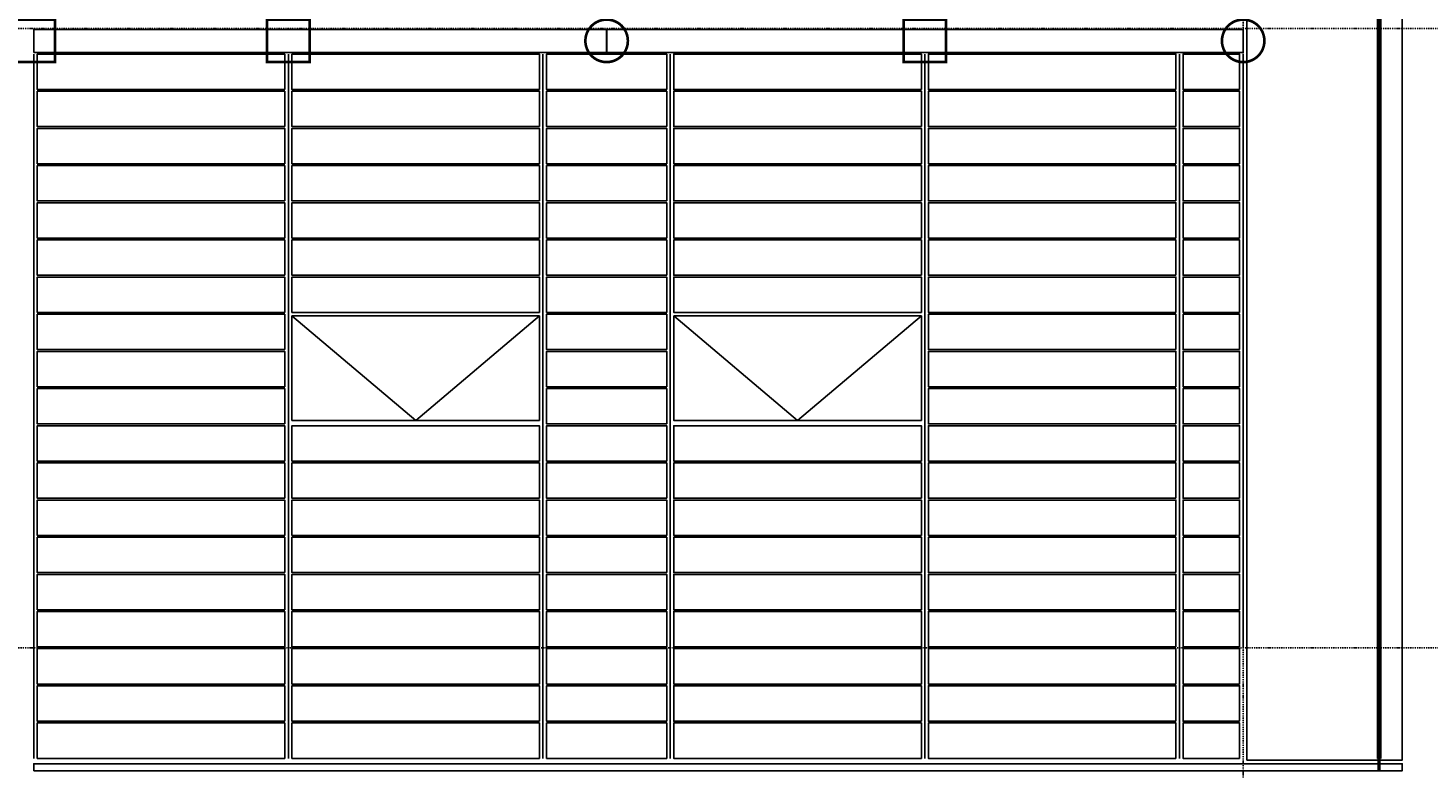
# Model space of a CAD drawing. Header units: millimetres. Extents: x 361 to 67326, y 666 to 56869.
# Tile 127 of 129: x 52786 to 60704, y 40866 to 45054. Entities that reach past the tile are written whole.
import ezdxf

# ---------------------------------------------------------------- set-up
doc = ezdxf.new("R2010")
doc.units = ezdxf.units.MM
doc.linetypes.add('DASHDOT', pattern=[25.4, 12.7, -6.35, 0, -6.35])
doc.linetypes.add('GESTRICHELTX2', pattern=[0.3, 0.2, -0.1])
for name, color, linetype in [('alu uprof', 3, 'Continuous'), ('beugels', 3, 'Continuous'), ('keramiek', 1, 'Continuous'), ('kozijn', 2, 'Continuous'), ('maat', 1, 'Continuous'), ('stramien', 1, 'DASHDOT'), ('vanarris', 253, 'Continuous')]:
    doc.layers.add(name, color=color, linetype=linetype)
doc.styles.add('dd', font='ddHelvetica45.ttf')
doc.dimstyles.new('DD-PEIL MAATVOERING', dxfattribs={"dimscale": 18, "dimtxt": 2, "dimasz": 3, "dimexe": 4, "dimexo": 4, "dimgap": 1, "dimtad": 2, "dimjust": 4, "dimtoh": 1, "dimdec": 0, "dimrnd": 1, "dimzin": 12, "dimdsep": 46, "dimtxsty": 'dd', "dimblk1": 'NONE', "dimblk2": 'PEIL +p', "dimsah": 1, "dimcen": 0, "dimse1": 1, "dimse2": 1, "dimsd1": 1, "dimsd2": 1, "dimclrd": 253, "dimclre": 253, "dimclrt": 7, "dimadec": 0, "dimazin": 0, "dimtfac": 1, "dimtdec": 0, "dimtofl": 0, "dimtmove": 0, "dimatfit": 0, "dimldrblk": 'NONE', "dimfxl": 0.5, "dimtfill": 1, "dimtolj": 1, "dimtzin": 0, "dimarcsym": 0})

# ---------------------------------------------------------------- blocks, each defined once
blk = doc.blocks.new('*U72')
at = {"layer": 'stramien', "color": 1, "ltscale": 0.5}
blk.add_lwpolyline([(0, 21501.2), (0, -25501.2)], dxfattribs=at)
blk = doc.blocks.new('*U71')
at = {"layer": 'stramien', "color": 0, "linetype": 'ByBlock', "lineweight": -2, "transparency": 16777216}
blk.add_blockref('*U72', (50400, 0), dxfattribs=at)
blk = doc.blocks.new('*U360')
at = {"layer": 'keramiek'}
blk.add_lwpolyline([(-700, -100), (700, -100), (700, 100), (-700, 100)], close=True, dxfattribs=at)
blk = doc.blocks.new('*U361')
at = {"layer": 'keramiek', "color": 0, "linetype": 'ByBlock', "lineweight": -2, "transparency": 16777216}
for p in [(0, 3780), (0, 3570), (0, 3360), (0, 3150), (0, 2940), (0, 2730), (0, 2520), (0, 2310), (0, 2100), (0, 1890), (0, 1680), (0, 1470), (0, 1260), (0, 1050), (0, 840), (0, 630), (0, 420), (0, 210), (0, 0)]:
    blk.add_blockref('*U360', p, dxfattribs=at)
blk = doc.blocks.new('*U358')
at = {"layer": 'keramiek'}
blk.add_lwpolyline([(-340, -100), (340, -100), (340, 100), (-340, 100)], close=True, dxfattribs=at)
blk = doc.blocks.new('*U359')
at = {"layer": 'alu uprof', "color": 0, "linetype": 'ByBlock', "lineweight": -2, "transparency": 16777216}
for p in [(0, 3780), (0, 3570), (0, 3360), (0, 3150), (0, 2940), (0, 2730), (0, 2520), (0, 2310), (0, 2100), (0, 1890), (0, 1680), (0, 1470), (0, 1260), (0, 1050), (0, 840), (0, 630), (0, 420), (0, 210), (0, 0)]:
    blk.add_blockref('*U358', p, dxfattribs=at)
blk = doc.blocks.new('*U356')
at = {"layer": 'keramiek'}
blk.add_lwpolyline([(20, -100), (340, -100), (340, 100), (20, 100)], close=True, dxfattribs=at)
blk = doc.blocks.new('*U357')
at = {"layer": 'alu uprof', "color": 0, "linetype": 'ByBlock', "lineweight": -2, "transparency": 16777216}
for p in [(0, 3780), (0, 3570), (0, 3360), (0, 3150), (0, 2940), (0, 2730), (0, 2520), (0, 2310), (0, 2100), (0, 1890), (0, 1680), (0, 1470), (0, 1260), (0, 1050), (0, 840), (0, 630), (0, 420), (0, 210), (0, 0)]:
    blk.add_blockref('*U356', p, dxfattribs=at)
blk = doc.blocks.new('*U354')
at = {"layer": 'keramiek'}
blk.add_lwpolyline([(-700, -100), (700, -100), (700, 100), (-700, 100)], close=True, dxfattribs=at)
blk = doc.blocks.new('*U355')
at = {"layer": 'keramiek', "color": 0, "linetype": 'ByBlock', "lineweight": -2, "transparency": 16777216}
for p in [(0, 1680), (0, 1470), (0, 1260), (0, 1050), (0, 840), (0, 630), (0, 420), (0, 210), (0, 0)]:
    blk.add_blockref('*U354', p, dxfattribs=at)
blk = doc.blocks.new('*U363')
at = {"layer": 'keramiek'}
blk.add_lwpolyline([(-700, -100), (700, -100), (700, 100), (-700, 100)], close=True, dxfattribs=at)
blk = doc.blocks.new('*U364')
at = {"layer": 'keramiek', "color": 0, "linetype": 'ByBlock', "lineweight": -2, "transparency": 16777216}
for p in [(0, 1680), (0, 1470), (0, 1260), (0, 1050), (0, 840), (0, 630), (0, 420), (0, 210), (0, 0)]:
    blk.add_blockref('*U363', p, dxfattribs=at)
blk = doc.blocks.new('*U365')
at = {"layer": 'keramiek'}
blk.add_lwpolyline([(-700, -100), (700, -100), (700, 100), (-700, 100)], close=True, dxfattribs=at)
blk = doc.blocks.new('*U362')
at = {"layer": 'keramiek', "color": 0, "linetype": 'ByBlock', "lineweight": -2, "transparency": 16777216}
for p in [(0, 3780), (0, 3570), (0, 3360), (0, 3150), (0, 2940), (0, 2730), (0, 2520), (0, 2310), (0, 2100), (0, 1890), (0, 1680), (0, 1470), (0, 1260), (0, 1050), (0, 840), (0, 630), (0, 420), (0, 210), (0, 0)]:
    blk.add_blockref('*U365', p, dxfattribs=at)
blk = doc.blocks.new('*U366')
at = {"layer": 'keramiek'}
blk.add_lwpolyline([(-700, -100), (700, -100), (700, 100), (-700, 100)], close=True, dxfattribs=at)
blk = doc.blocks.new('*U367')
at = {"layer": 'keramiek', "color": 0, "linetype": 'ByBlock', "lineweight": -2, "transparency": 16777216}
for p in [(0, 1260), (0, 1050), (0, 840), (0, 630), (0, 420), (0, 210), (0, 0)]:
    blk.add_blockref('*U366', p, dxfattribs=at)
blk = doc.blocks.new('*U368')
at = {"layer": 'keramiek'}
blk.add_lwpolyline([(-700, -100), (700, -100), (700, 100), (-700, 100)], close=True, dxfattribs=at)
blk = doc.blocks.new('*U369')
at = {"layer": 'keramiek', "color": 0, "linetype": 'ByBlock', "lineweight": -2, "transparency": 16777216}
for p in [(0, 1260), (0, 1050), (0, 840), (0, 630), (0, 420), (0, 210), (0, 0)]:
    blk.add_blockref('*U368', p, dxfattribs=at)
blk = doc.blocks.new('PEIL +p')
blk.add_line((0, 0.5), (0, -0.5))
blk.add_lwpolyline([(0, 0, 0, 1, 0), (1, 0, 1, 1, 0)], format="xyseb")
blk.add_lwpolyline([(0, 0), (1, -0.5), (1, 0.5), (0, 0)], close=True)
blk = doc.blocks.new('*D411')
at = {"layer": 'Defpoints', "color": 0, "transparency": 16777216}
for p in [(60220.4, 41551.2), (62922.7, 41551.2), (60220.4, 17051.2)]:
    blk.add_point(p, dxfattribs=at)
at = {"layer": 'maat', "color": 253, "linetype": 'GESTRICHELTX2', "lineweight": -2, "transparency": 16777216}
blk.add_line((62922.7, 17051.2), (62922.7, 41251.2), dxfattribs=at)
at = {"layer": 'maat', "color": 253, "lineweight": -2, "transparency": 16777216, "xscale": 300, "yscale": 300, "zscale": 300, "rotation": 90}
blk.add_blockref('PEIL +p', (62922.7, 41551.2), dxfattribs=at)
at = {"layer": 'maat', "color": 7, "transparency": 16777216, "insert": (64005.4, 41777.9), "char_height": 200, "attachment_point": 5, "style": 'dd', "bg_fill": 3, "box_fill_scale": 1.1, "bg_fill_color": 256, "bg_fill_true_color": 13158600, "bg_fill_transparency": 0}
blk.add_mtext('\\A1;24500 +p', dxfattribs=at)
blk = doc.blocks.new('_NONE')
at = {"color": 0, "linetype": 'ByBlock'}
blk.add_circle((0, 0), 0.25, dxfattribs=at)
blk = doc.blocks.new('*D412')
at = {"layer": 'Defpoints', "color": 0, "transparency": 16777216}
for p in [(60220.4, 45051.2), (62922.7, 45051.2), (60220.4, 17051.2)]:
    blk.add_point(p, dxfattribs=at)
at = {"layer": 'maat', "color": 253, "linetype": 'GESTRICHELTX2', "lineweight": -2, "transparency": 16777216}
blk.add_line((62922.7, 17051.2), (62922.7, 44751.2), dxfattribs=at)
at = {"layer": 'maat', "color": 253, "lineweight": -2, "transparency": 16777216, "xscale": 300, "yscale": 300, "zscale": 300, "rotation": 90}
blk.add_blockref('PEIL +p', (62922.7, 45051.2), dxfattribs=at)
at = {"layer": 'maat', "color": 7, "transparency": 16777216, "insert": (64005.4, 45277.9), "char_height": 200, "attachment_point": 5, "style": 'dd', "bg_fill": 3, "box_fill_scale": 1.1, "bg_fill_color": 256, "bg_fill_true_color": 13158600, "bg_fill_transparency": 0}
blk.add_mtext('\\A1;28000 +p', dxfattribs=at)
blk = doc.blocks.new('*D413')
at = {"layer": 'Defpoints', "color": 0, "transparency": 16777216}
for p in [(60220.4, 48551.2), (62922.7, 48551.2), (60220.4, 17051.2)]:
    blk.add_point(p, dxfattribs=at)
at = {"layer": 'maat', "color": 253, "linetype": 'GESTRICHELTX2', "lineweight": -2, "transparency": 16777216}
blk.add_line((62922.7, 17051.2), (62922.7, 48251.2), dxfattribs=at)
at = {"layer": 'maat', "color": 253, "lineweight": -2, "transparency": 16777216, "xscale": 300, "yscale": 300, "zscale": 300, "rotation": 90}
blk.add_blockref('PEIL +p', (62922.7, 48551.2), dxfattribs=at)
at = {"layer": 'maat', "color": 7, "transparency": 16777216, "insert": (64006.3, 48777.9), "char_height": 200, "attachment_point": 5, "style": 'dd', "bg_fill": 3, "box_fill_scale": 1.1, "bg_fill_color": 256, "bg_fill_true_color": 13158600, "bg_fill_transparency": 0}
blk.add_mtext('\\A1;31500 +p', dxfattribs=at)
blk = doc.blocks.new('*D414')
at = {"layer": 'Defpoints', "color": 0, "transparency": 16777216}
for p in [(57991.1, 48931.2), (62922.7, 48931.2), (60220.4, 17051.2)]:
    blk.add_point(p, dxfattribs=at)
at = {"layer": 'maat', "color": 253, "linetype": 'GESTRICHELTX2', "lineweight": -2, "transparency": 16777216}
blk.add_line((62922.7, 17051.2), (62922.7, 48631.2), dxfattribs=at)
at = {"layer": 'maat', "color": 253, "lineweight": -2, "transparency": 16777216, "xscale": 300, "yscale": 300, "zscale": 300, "rotation": 90}
blk.add_blockref('PEIL +p', (62922.7, 48931.2), dxfattribs=at)
at = {"layer": 'maat', "color": 7, "transparency": 16777216, "insert": (64006.3, 49157.9), "char_height": 200, "attachment_point": 5, "style": 'dd', "bg_fill": 3, "box_fill_scale": 1.1, "bg_fill_color": 256, "bg_fill_true_color": 13158600, "bg_fill_transparency": 0}
blk.add_mtext('\\A1;31880 +p', dxfattribs=at)

msp = doc.modelspace()

# ---------------------------------------------------------------- linework, layer by layer
at = {"layer": 'alu uprof'}
for points in [[(59678.9, 40916.2), (60558.9, 40916.2), (60558.9, 48836.2), (59678.9, 48836.2)], [(52818.9, 44916.2), (56058.9, 44916.2), (56058.9, 45046.2), (52818.9, 45046.2)], [(56058.9, 44916.2), (59658.9, 44916.2), (59658.9, 45046.2), (56058.9, 45046.2)], [(52818.9, 40856.2), (60558.9, 40856.2), (60558.9, 40896.2), (52818.9, 40896.2)]]:
    msp.add_lwpolyline(points, close=True, dxfattribs=at)
for points in [[(52818.9, 44906.2), (52818.9, 40926.2)], [(54258.9, 44906.2), (54258.9, 40926.2)], [(55698.9, 44906.2), (55698.9, 40926.2)], [(56418.9, 44906.2), (56418.9, 40926.2)], [(57858.9, 44906.2), (57858.9, 40926.2)], [(59298.9, 44906.2), (59298.9, 40926.2)], [(59658.9, 44906.2), (59658.9, 41556.2)]]:
    msp.add_lwpolyline(points, dxfattribs=at)
at = {"layer": 'beugels', "color": 93, "const_width": 15}
for points in [[(52938.9, 44861.2), (52698.9, 44861.2), (52698.9, 45101.2), (52938.9, 45101.2)], [(54378.9, 44861.2), (54138.9, 44861.2), (54138.9, 45101.2), (54378.9, 45101.2)]]:
    msp.add_lwpolyline(points, close=True, dxfattribs=at)
at = {"layer": 'beugels', "color": 10, "const_width": 15}
msp.add_lwpolyline([(56179, 44982.1, 0.412064), (56058.9, 45101.3, 0.412362), (55938.8, 44981.9, 0.416068), (56058.9, 44861.1, 0.416366)], format="xyb", close=True, dxfattribs=at)
at = {"layer": 'beugels', "color": 10, "const_width": 10}
for points in [[(52818.9, 44916.2), (52818.9, 45046.2)], [(56058.9, 44916.2), (56058.9, 45046.2)]]:
    msp.add_lwpolyline(points, dxfattribs=at)
at = {"layer": 'kozijn'}
for points in [[(54278.9, 43426.2), (55678.9, 43426.2), (55678.9, 42836.2), (54278.9, 42836.2)], [(56438.9, 43426.2), (57838.9, 43426.2), (57838.9, 42836.2), (56438.9, 42836.2)]]:
    msp.add_lwpolyline(points, close=True, dxfattribs=at)
at = {"layer": 'kozijn', "color": 1}
for points in [[(54278.9, 43426.2), (54978.9, 42836.2), (55678.9, 43426.2)], [(56438.9, 43426.2), (57138.9, 42836.2), (57838.9, 43426.2)]]:
    msp.add_lwpolyline(points, dxfattribs=at)
at = {"layer": 'stramien', "color": 1, "ltscale": 0.5}
for points in [[(1736.5, 45051.2), (67326.2, 45051.2)], [(1736.5, 41551.2), (67326.2, 41551.2)]]:
    msp.add_lwpolyline(points, dxfattribs=at)
at = {"layer": 'vanarris', "lineweight": 70}
msp.add_line((60428.9, 48836.2), (60428.9, 40926.2), dxfattribs=at)
at = {"layer": 'vanarris', "lineweight": 50}
msp.add_line((60428.9, 40861.2), (60428.9, 40926.2), dxfattribs=at)

# ---------------------------------------------------------------- block references
at = {"layer": 'alu uprof', "xscale": -1}
for name, p in [('*U359', (56058.9, 41026.2)), ('*U357', (59658.9, 41026.2))]:
    msp.add_blockref(name, p, dxfattribs=at)
at = {"layer": 'keramiek', "xscale": -1}
for name, p in [('*U362', (53538.9, 41026.2)), ('*U369', (54978.9, 43546.2)), ('*U367', (57138.9, 43546.2)), ('*U361', (58578.9, 41026.2)), ('*U364', (54978.9, 41026.2)), ('*U355', (57138.9, 41026.2))]:
    msp.add_blockref(name, p, dxfattribs=at)
at = {"layer": 'stramien'}
msp.add_blockref('*U71', (9258.9, 34362.5), dxfattribs=at)

# ---------------------------------------------------------------- next in the draw order: dimensions: what is measured, and where the dimension line sits
at = {"layer": 'maat'}
dim = msp.add_linear_dim(base=(62922.7, 41551.2), p1=(60220.4, 17051.2), p2=(60220.4, 41551.2), angle=90, dimstyle='DD-PEIL MAATVOERING', override={"dimpost": ' +p'}, dxfattribs=at)
dim.commit()
dim.dimension.update_dxf_attribs({"geometry": '*D411', "text_midpoint": (64005.4, 41777.9)})

# ---------------------------------------------------------------- next in the draw order: dimensions: what is measured, and where the dimension line sits
dim = msp.add_linear_dim(base=(62922.7, 45051.2), p1=(60220.4, 17051.2), p2=(60220.4, 45051.2), angle=90, dimstyle='DD-PEIL MAATVOERING', override={"dimpost": ' +p'}, dxfattribs=at)
dim.commit()
dim.dimension.update_dxf_attribs({"geometry": '*D412', "text_midpoint": (64005.4, 45277.9)})

# ---------------------------------------------------------------- next in the draw order: dimensions: what is measured, and where the dimension line sits
dim = msp.add_linear_dim(base=(62922.7, 48551.2), p1=(60220.4, 17051.2), p2=(60220.4, 48551.2), angle=90, dimstyle='DD-PEIL MAATVOERING', override={"dimpost": ' +p'}, dxfattribs=at)
dim.commit()
dim.dimension.update_dxf_attribs({"geometry": '*D413', "text_midpoint": (64006.3, 48777.9)})

# ---------------------------------------------------------------- next in the draw order: dimensions: what is measured, and where the dimension line sits
dim = msp.add_linear_dim(base=(62922.7, 48931.2), p1=(60220.4, 17051.2), p2=(57991.1, 48931.2), angle=90, dimstyle='DD-PEIL MAATVOERING', override={"dimpost": ' +p'}, dxfattribs=at)
dim.commit()
dim.dimension.update_dxf_attribs({"geometry": '*D414', "text_midpoint": (64006.3, 49157.9)})

# ---------------------------------------------------------------- next in the draw order: linework, layer by layer
at = {"layer": 'beugels', "color": 93, "const_width": 15}
msp.add_lwpolyline([(57978.9, 44861.2), (57738.9, 44861.2), (57738.9, 45101.2), (57978.9, 45101.2)], close=True, dxfattribs=at)
at = {"layer": 'beugels', "color": 10, "const_width": 15}
msp.add_lwpolyline([(59779, 44982.1, 0.412064), (59658.9, 45101.3, 0.412362), (59538.8, 44981.9, 0.416068), (59658.9, 44861.1, 0.416366)], format="xyb", close=True, dxfattribs=at)
at = {"layer": 'beugels', "color": 10, "const_width": 10}
msp.add_lwpolyline([(59658.9, 44916.2), (59658.9, 45046.2)], dxfattribs=at)

doc.saveas('drawing.dxf')
